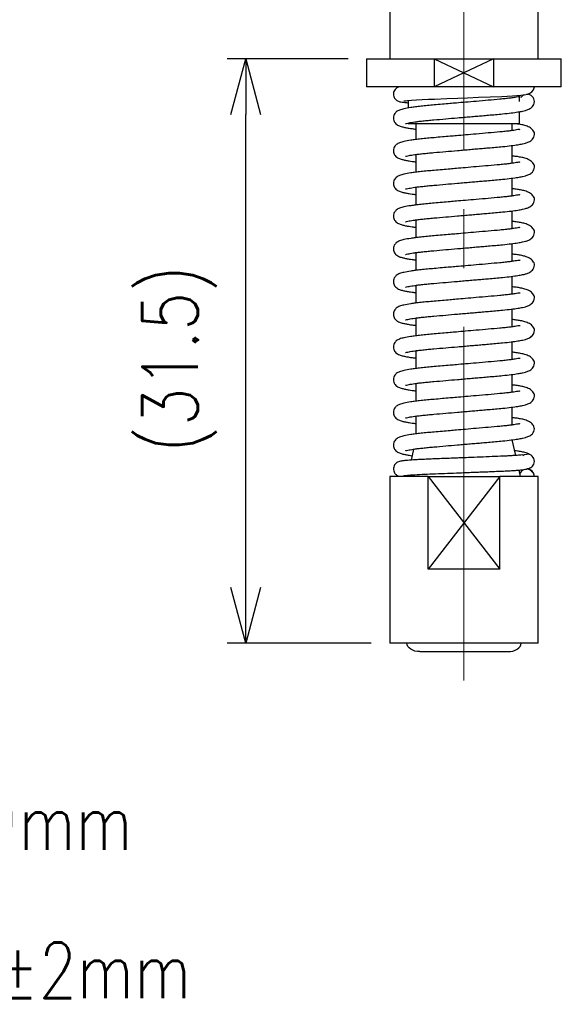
# Model space of a CAD drawing. Header units: millimetres. Extents: x 9 to 189, y 17 to 201.
# Tile 4 of 6: x 140 to 169, y 33 to 86. Entities that reach past the tile are written whole.
import ezdxf

# ---------------------------------------------------------------- set-up
doc = ezdxf.new("R2010")
doc.units = ezdxf.units.MM
doc.linetypes.add('CENTER2', pattern=[28.575, 19.05, -3.175, 3.175, -3.175])
doc.layers.get('Defpoints').update_dxf_attribs({"color": 8, "lineweight": 0})
doc.layers.add('02 Center', color=150, linetype='CENTER2', lineweight=15)
doc.styles.add('GT_Dimension', font='simplex.shx', dxfattribs={"width": 0.8, "bigfont": 'bigfont.shx'})
doc.dimstyles.new('GT_DIMSTYLE$0', dxfattribs={"dimscale": 0, "dimtxt": 3, "dimasz": 3, "dimexe": 1, "dimexo": 1, "dimgap": 1, "dimtad": 1, "dimdec": 3, "dimdsep": 46, "dimtxsty": 'GT_Dimension', "dimblk": 'OPEN30', "dimcen": -5, "dimclrd": 256, "dimclre": 256, "dimclrt": 256, "dimazin": 2, "dimtfac": 1, "dimtdec": 3, "dimtmove": 0, "dimatfit": 3, "dimldrblk": 'OPEN30', "dimfxl": 1, "dimtolj": 1, "dimtzin": 0, "dimlwd": -1, "dimlwe": -1, "dimarcsym": 0})

# ---------------------------------------------------------------- blocks, each defined once
blk = doc.blocks.new('_Open30')
at = {"color": 0, "linetype": 'ByBlock', "lineweight": -2}
for p, q in [((-1, 0.268), (0, 0)), ((0, 0), (-1, -0.268)), ((0, 0), (-1, 0))]:
    blk.add_line(p, q, dxfattribs=at)
blk = doc.blocks.new('*D19')
at = {"transparency": 16777216}
for p, q in [((157.48, 83.746), (150.963, 83.746)), ((151.963, 55.246), (151.963, 80.746)), ((158.73, 52.246), (150.963, 52.246))]:
    blk.add_line(p, q, dxfattribs=at)
at = {"layer": 'Defpoints', "color": 0, "transparency": 16777216}
for p in [(151.963, 83.746), (158.48, 83.746), (159.73, 52.246)]:
    blk.add_point(p, dxfattribs=at)
at = {"transparency": 16777216, "xscale": 3, "yscale": 3, "zscale": 3}
for p, rotation in [((151.963, 83.746), 90), ((151.963, 52.246), 270)]:
    blk.add_blockref('_Open30', p, dxfattribs=dict(at, rotation=rotation))
at = {"transparency": 16777216, "insert": (146.391, 67.569), "char_height": 3, "attachment_point": 2, "rotation": 90, "style": 'GT_Dimension'}
blk.add_mtext('\\A1;(31.5)', dxfattribs=at)

msp = doc.modelspace()

# ---------------------------------------------------------------- linework, layer by layer
for p, q in [((159.73, 98.9464), (159.73, 83.7464)), ((167.73, 83.7464), (167.73, 98.9464)), ((158.48, 83.7464), (158.48, 82.2464)), ((158.48, 83.7464), (162.1292, 83.7464)), ((162.1292, 83.7464), (162.1292, 82.2464)), ((162.1292, 83.7464), (165.3308, 83.7464)), ((162.1292, 83.7464), (165.3308, 82.2464)), ((165.3308, 83.7464), (162.1292, 82.2464)), ((165.3308, 83.7464), (165.3308, 82.2464)), ((165.3308, 83.7464), (168.98, 83.7464)), ((168.98, 82.2464), (168.98, 83.7464)), ((162.1292, 82.2464), (158.48, 82.2464)), ((165.3308, 82.2464), (162.1292, 82.2464)), ((168.98, 82.2464), (165.3308, 82.2464)), ((166.73, 81.4439), (166.73, 81.7865)), ((167.1985, 81.83), (167.1493, 81.8477)), ((160.73, 81.5078), (160.73, 81.1011)), ((167.53, 81.4439), (167.5155, 81.5156)), ((166.73, 80.2464), (166.73, 80.9041)), ((160.73, 80.2931), (160.73, 80.2464)), ((166.73, 80.2464), (160.73, 80.2464)), ((161.13, 80.2464), (161.13, 79.3995)), ((166.33, 79.8848), (166.33, 80.2464)), ((166.33, 78.1216), (166.33, 79.0809)), ((161.13, 78.5953), (161.13, 77.6363)), ((166.33, 76.3584), (166.33, 77.3177)), ((161.13, 76.8321), (161.13, 75.8731)), ((166.33, 74.5952), (166.33, 75.5546)), ((161.13, 75.0689), (161.13, 74.1099)), ((166.33, 72.832), (166.33, 73.7914)), ((161.13, 73.3057), (161.13, 72.3468)), ((166.33, 71.0688), (166.33, 72.0282)), ((161.13, 71.5426), (161.13, 70.5836)), ((166.33, 69.3057), (166.33, 70.265)), ((161.13, 69.7794), (161.13, 68.8204)), ((166.33, 67.5425), (166.33, 68.5018)), ((161.13, 68.0162), (161.13, 67.0572)), ((166.33, 65.7793), (166.33, 66.7387)), ((161.13, 66.253), (161.13, 65.294)), ((166.33, 64.0161), (166.33, 64.9755)), ((161.13, 64.4898), (161.13, 63.5309)), ((166.5268, 62.3719), (166.3375, 63.2133)), ((161.0092, 62.7093), (160.8766, 62.1199)), ((166.78, 61.2464), (166.704, 61.5844)), ((167.53, 62.0489), (167.5256, 62.0612)), ((159.73, 61.2464), (159.73, 52.2464)), ((161.7935, 61.2464), (159.73, 61.2464)), ((160.693, 61.3041), (160.68, 61.2464)), ((161.7935, 56.2464), (161.7935, 61.2464)), ((161.7935, 61.2464), (165.6665, 61.2464)), ((161.7935, 61.2464), (165.6665, 56.2464)), ((165.6665, 61.2464), (161.7935, 56.2464)), ((165.6665, 56.2464), (165.6665, 61.2464)), ((167.73, 61.2464), (165.6665, 61.2464)), ((167.73, 52.2464), (167.73, 61.2464)), ((165.6665, 56.2464), (161.7935, 56.2464)), ((167.73, 52.2464), (159.73, 52.2464)), ((161.3602, 51.7967), (166.0998, 51.7967))]:
    msp.add_line(p, q)
at = {"flags": 128}
for points in [[(160.4905, 81.4837), (160.4891, 81.483), (160.5099, 81.4851), (160.5735, 81.4927), (160.6964, 81.505), (160.8961, 81.5212), (161.1743, 81.5394), (161.4865, 81.5563), (161.8134, 81.5715), (162.1419, 81.5849), (162.8069, 81.6112), (163.4069, 81.6349), (163.924, 81.6553), (164.5157, 81.6786), (165.1507, 81.7037), (165.7707, 81.729), (166.3422, 81.7586), (166.8021, 81.7917), (166.9848, 81.8126), (167.1743, 81.8531), (167.284, 81.8961), (167.3953, 81.9691), (167.4892, 82.0858), (167.53, 82.2489), (167.53, 82.2489)], [(166.8971, 62.3741), (166.9855, 62.4219), (167.13, 62.4489)]]:
    msp.add_lwpolyline(points, dxfattribs=at)
for centre, start, end in [((167.13, 81.4439), 110.23876, 147.35926), ((167.13, 81.4439), 359.94401, 90), ((167.13, 62.0489), 359.99318, 90), ((167.13, 61.2439), 111.13629, 161.14163), ((167.13, 61.2439), 0.35809, 90)]:
    msp.add_arc(centre, 0.4, start, end)
at = {"extrusion": (0, 0, -1)}
msp.add_ellipse((161.3545, 52.2464), major_axis=(-0.7043, 0), ratio=0.6385026, start_param=4.7042229, end_param=6.2831853, dxfattribs=at)
msp.add_ellipse((166.1056, 52.2464), major_axis=(0.7043, 0), ratio=0.6385026, start_param=4.7042229, end_param=6.2831853)
for points, knots in [([(160.2581, 82.246), (160.2239, 82.236), (160.1699, 82.2201), (160.0884, 82.1705), (160.0158, 82.1029), (159.9517, 81.9982), (159.922, 81.8609), (159.9406, 81.7301), (159.9893, 81.6277), (160.0487, 81.5566), (160.1228, 81.497), (160.2166, 81.4535), (160.2856, 81.4369), (160.3932, 81.4168), (160.5355, 81.3998), (160.664, 81.3888), (160.73, 81.3832)], [0, 0, 0, 0, 0.08756009, 0.13846717, 0.186767, 0.23550327, 0.28705161, 0.33600134, 0.37900566, 0.41640675, 0.44951572, 0.50896191, 0.59962959, 0.7293207, 0.86101811, 1, 1, 1, 1]), ([(166.7539, 81.6953), (166.7425, 81.7016), (166.722, 81.713), (166.5881, 81.6853), (166.4088, 81.658), (166.2045, 81.6303), (165.9535, 81.6009), (165.5785, 81.5624), (165.0622, 81.5188), (164.4321, 81.4638), (163.847, 81.4132), (163.3713, 81.3721), (162.9533, 81.3361), (162.5474, 81.301), (162.1381, 81.2659), (161.7523, 81.2323), (161.4166, 81.1978), (161.118, 81.1622), (160.7936, 81.1169), (160.4972, 81.0624), (160.3058, 81.012), (160.1742, 80.953), (160.1015, 80.9073), (160.0296, 80.8385), (159.9703, 80.7537), (159.9275, 80.6304), (159.929, 80.4916), (159.9674, 80.3793), (160.0563, 80.2432), (160.216, 80.1442), (160.3791, 80.0931), (160.5682, 80.049), (160.7576, 80.0152), (160.9374, 79.9872), (161.0658, 79.9705), (161.13, 79.9621)], [0, 0, 0, 0, 0.0342951, 0.0615401, 0.0855106, 0.1120636, 0.1410223, 0.1708869, 0.2274287, 0.2820028, 0.3280006, 0.3678822, 0.3955375, 0.4292403, 0.4684957, 0.5016266, 0.5363251, 0.5696659, 0.6013316, 0.6586769, 0.7067041, 0.7266698, 0.7444135, 0.7538944, 0.7649662, 0.7780336, 0.7918658, 0.8044823, 0.8162485, 0.8519135, 0.8917877, 0.9255487, 0.9535943, 0.9767696, 1, 1, 1, 1]), ([(160.5854, 80.2633), (160.5836, 80.2617), (160.5759, 80.2546), (160.6447, 80.2776), (160.7521, 80.2985), (160.9059, 80.3261), (161.076, 80.3518), (161.2738, 80.3781), (161.5123, 80.4059), (161.7938, 80.4349), (162.1989, 80.4707), (162.7247, 80.516), (163.2839, 80.5645), (163.7282, 80.603), (164.0733, 80.6328), (164.3998, 80.661), (164.7299, 80.6894), (165.0727, 80.719), (165.4459, 80.7507), (165.8656, 80.7889), (166.2756, 80.8347), (166.6268, 80.8835), (166.8685, 80.9268), (167.0545, 80.9699), (167.2466, 81.0358), (167.408, 81.1455), (167.5113, 81.2941), (167.5236, 81.3925), (167.53, 81.4439)], [0, 0, 0, 0, 0.0095847, 0.0418486, 0.0811898, 0.1138643, 0.1437935, 0.1725051, 0.2068627, 0.2439623, 0.2794223, 0.349024, 0.4121164, 0.4475934, 0.4806118, 0.514211, 0.5450899, 0.5809587, 0.6213471, 0.6670462, 0.7282122, 0.7822652, 0.8283132, 0.8588153, 0.8958928, 0.9425901, 0.9700157, 1, 1, 1, 1]), ([(160.5854, 78.5002), (160.5836, 78.4985), (160.5759, 78.4915), (160.6447, 78.5144), (160.7521, 78.5353), (160.9059, 78.563), (161.076, 78.5886), (161.2738, 78.6149), (161.5123, 78.6427), (161.7938, 78.6717), (162.1989, 78.7075), (162.7247, 78.7529), (163.2839, 78.8014), (163.7282, 78.8398), (164.0733, 78.8696), (164.3998, 78.8978), (164.7299, 78.9262), (165.0727, 78.9558), (165.4459, 78.9875), (165.8656, 79.0257), (166.2756, 79.0716), (166.6268, 79.1204), (166.8685, 79.1636), (167.0546, 79.2067), (167.2464, 79.2724), (167.4091, 79.3831), (167.5091, 79.5295), (167.5481, 79.7331), (167.4749, 79.8973), (167.2781, 80.0643), (167.0327, 80.161), (166.7904, 80.2142), (166.6477, 80.2359), (166.5785, 80.2464)], [0, 0, 0, 0, 0.0078239, 0.0341607, 0.0662745, 0.0929464, 0.1173774, 0.1408144, 0.1688602, 0.1991443, 0.22809, 0.2849053, 0.3364071, 0.3653666, 0.3923192, 0.4197459, 0.4449522, 0.4742315, 0.5072002, 0.544504, 0.5944333, 0.6385563, 0.6761449, 0.7010435, 0.7313095, 0.7694281, 0.7918154, 0.8162913, 0.8616169, 0.903114, 0.9399752, 0.9708668, 1, 1, 1, 1]), ([(166.7539, 79.9321), (166.7425, 79.9385), (166.722, 79.9498), (166.5881, 79.9221), (166.4088, 79.8948), (166.2045, 79.8672), (165.9535, 79.8377), (165.5785, 79.7992), (165.0622, 79.7556), (164.4321, 79.7006), (163.847, 79.65), (163.3713, 79.6089), (162.9533, 79.5729), (162.5474, 79.5379), (162.1381, 79.5028), (161.7523, 79.4691), (161.4166, 79.4346), (161.118, 79.399), (160.7936, 79.3537), (160.4972, 79.2992), (160.3058, 79.2488), (160.1742, 79.1899), (160.1015, 79.1441), (160.0296, 79.0753), (159.9703, 78.9905), (159.9275, 78.8672), (159.929, 78.7284), (159.9674, 78.6161), (160.0563, 78.48), (160.216, 78.381), (160.3791, 78.33), (160.5682, 78.2858), (160.7576, 78.252), (160.9374, 78.2241), (161.0658, 78.2073), (161.13, 78.199)], [0, 0, 0, 0, 0.0342951, 0.0615401, 0.0855106, 0.1120636, 0.1410223, 0.1708869, 0.2274287, 0.2820028, 0.3280006, 0.3678822, 0.3955375, 0.4292403, 0.4684957, 0.5016266, 0.5363251, 0.5696659, 0.6013316, 0.6586769, 0.7067041, 0.7266698, 0.7444135, 0.7538944, 0.7649662, 0.7780336, 0.7918658, 0.8044823, 0.8162485, 0.8519135, 0.8917877, 0.9255487, 0.9535943, 0.9767696, 1, 1, 1, 1]), ([(166.7539, 78.1689), (166.7425, 78.1753), (166.722, 78.1866), (166.5881, 78.1589), (166.4088, 78.1317), (166.2045, 78.104), (165.9535, 78.0745), (165.5785, 78.036), (165.0622, 77.9924), (164.4321, 77.9374), (163.847, 77.8869), (163.3713, 77.8457), (162.9533, 77.8097), (162.5474, 77.7747), (162.1381, 77.7396), (161.7523, 77.706), (161.4166, 77.6714), (161.118, 77.6358), (160.7936, 77.5906), (160.4972, 77.536), (160.3058, 77.4856), (160.1742, 77.4267), (160.1015, 77.3809), (160.0296, 77.3121), (159.9703, 77.2274), (159.9275, 77.104), (159.929, 76.9652), (159.9674, 76.8529), (160.0563, 76.7168), (160.216, 76.6178), (160.3791, 76.5668), (160.5682, 76.5226), (160.7576, 76.4888), (160.9374, 76.4609), (161.0658, 76.4441), (161.13, 76.4358)], [0, 0, 0, 0, 0.0342951, 0.0615401, 0.0855106, 0.1120636, 0.1410223, 0.1708869, 0.2274287, 0.2820028, 0.3280006, 0.3678822, 0.3955375, 0.4292403, 0.4684957, 0.5016266, 0.5363251, 0.5696659, 0.6013316, 0.6586769, 0.7067041, 0.7266698, 0.7444135, 0.7538944, 0.7649662, 0.7780336, 0.7918658, 0.8044823, 0.8162485, 0.8519135, 0.8917877, 0.9255487, 0.9535943, 0.9767696, 1, 1, 1, 1]), ([(160.5854, 76.737), (160.5836, 76.7354), (160.5759, 76.7283), (160.6447, 76.7512), (160.7521, 76.7721), (160.9059, 76.7998), (161.076, 76.8254), (161.2738, 76.8517), (161.5123, 76.8796), (161.7938, 76.9085), (162.1989, 76.9443), (162.7247, 76.9897), (163.2839, 77.0382), (163.7282, 77.0766), (164.0733, 77.1064), (164.3998, 77.1346), (164.7299, 77.163), (165.0727, 77.1926), (165.4459, 77.2243), (165.8656, 77.2625), (166.2756, 77.3084), (166.6268, 77.3572), (166.8685, 77.4004), (167.0546, 77.4435), (167.2464, 77.5093), (167.4091, 77.6199), (167.5091, 77.7663), (167.5481, 77.9699), (167.475, 78.1341), (167.2779, 78.3011), (167.0333, 78.3979), (166.7791, 78.4528), (166.5721, 78.4857), (166.406, 78.5075), (166.33, 78.5175)], [0, 0, 0, 0, 0.0075857, 0.0331206, 0.0642567, 0.0901166, 0.1138037, 0.1365272, 0.1637191, 0.1930811, 0.2211456, 0.2762311, 0.3261648, 0.3542427, 0.3803747, 0.4069664, 0.4314052, 0.4597931, 0.491758, 0.5279261, 0.5763352, 0.6191148, 0.655559, 0.6796995, 0.7090441, 0.7460021, 0.7677078, 0.7914385, 0.8353841, 0.8756178, 0.9113568, 0.9413078, 0.9731341, 1, 1, 1, 1]), ([(160.5854, 74.9738), (160.5836, 74.9722), (160.5759, 74.9651), (160.6447, 74.9881), (160.7521, 75.0089), (160.9059, 75.0366), (161.076, 75.0622), (161.2738, 75.0885), (161.5123, 75.1164), (161.7938, 75.1454), (162.1989, 75.1811), (162.7247, 75.2265), (163.2839, 75.275), (163.7282, 75.3134), (164.0733, 75.3432), (164.3998, 75.3714), (164.7299, 75.3998), (165.0727, 75.4295), (165.4459, 75.4612), (165.8656, 75.4993), (166.2756, 75.5452), (166.6268, 75.594), (166.8685, 75.6373), (167.0546, 75.6804), (167.2464, 75.7461), (167.4091, 75.8567), (167.5091, 76.0031), (167.5481, 76.2067), (167.475, 76.3709), (167.2779, 76.538), (167.0333, 76.6347), (166.7791, 76.6897), (166.5721, 76.7225), (166.406, 76.7443), (166.33, 76.7543)], [0, 0, 0, 0, 0.0075857, 0.0331206, 0.0642567, 0.0901166, 0.1138037, 0.1365272, 0.1637191, 0.1930811, 0.2211456, 0.2762311, 0.3261648, 0.3542427, 0.3803747, 0.4069664, 0.4314052, 0.4597931, 0.491758, 0.5279261, 0.5763352, 0.6191148, 0.655559, 0.6796995, 0.7090441, 0.7460021, 0.7677078, 0.7914385, 0.8353841, 0.8756178, 0.9113568, 0.9413078, 0.9731341, 1, 1, 1, 1]), ([(166.7539, 76.4058), (166.7425, 76.4121), (166.722, 76.4234), (166.5881, 76.3957), (166.4088, 76.3685), (166.2045, 76.3408), (165.9535, 76.3113), (165.5785, 76.2728), (165.0622, 76.2292), (164.4321, 76.1742), (163.847, 76.1237), (163.3713, 76.0826), (162.9533, 76.0465), (162.5474, 76.0115), (162.1381, 75.9764), (161.7523, 75.9428), (161.4166, 75.9082), (161.118, 75.8726), (160.7936, 75.8274), (160.4972, 75.7728), (160.3058, 75.7224), (160.1742, 75.6635), (160.1015, 75.6177), (160.0296, 75.5489), (159.9703, 75.4642), (159.9275, 75.3408), (159.929, 75.2021), (159.9674, 75.0897), (160.0563, 74.9537), (160.216, 74.8546), (160.3791, 74.8036), (160.5682, 74.7595), (160.7576, 74.7256), (160.9374, 74.6977), (161.0658, 74.681), (161.13, 74.6726)], [0, 0, 0, 0, 0.0342951, 0.0615401, 0.0855106, 0.1120636, 0.1410223, 0.1708869, 0.2274287, 0.2820028, 0.3280006, 0.3678822, 0.3955375, 0.4292403, 0.4684957, 0.5016266, 0.5363251, 0.5696659, 0.6013316, 0.6586769, 0.7067041, 0.7266698, 0.7444135, 0.7538944, 0.7649662, 0.7780336, 0.7918658, 0.8044823, 0.8162485, 0.8519135, 0.8917877, 0.9255487, 0.9535943, 0.9767696, 1, 1, 1, 1]), ([(160.5854, 73.2106), (160.5836, 73.209), (160.5759, 73.2019), (160.6447, 73.2249), (160.7521, 73.2458), (160.9059, 73.2734), (161.076, 73.299), (161.2738, 73.3253), (161.5123, 73.3532), (161.7938, 73.3822), (162.1989, 73.418), (162.7247, 73.4633), (163.2839, 73.5118), (163.7282, 73.5502), (164.0733, 73.58), (164.3998, 73.6082), (164.7299, 73.6367), (165.0727, 73.6663), (165.4459, 73.698), (165.8656, 73.7362), (166.2756, 73.782), (166.6268, 73.8308), (166.8685, 73.8741), (167.0546, 73.9172), (167.2464, 73.9829), (167.4091, 74.0935), (167.5091, 74.2399), (167.5481, 74.4435), (167.475, 74.6078), (167.2779, 74.7748), (167.0333, 74.8715), (166.7791, 74.9265), (166.5721, 74.9593), (166.406, 74.9812), (166.33, 74.9912)], [0, 0, 0, 0, 0.0075857, 0.0331206, 0.0642567, 0.0901166, 0.1138037, 0.1365272, 0.1637191, 0.1930811, 0.2211456, 0.2762311, 0.3261648, 0.3542427, 0.3803747, 0.4069664, 0.4314052, 0.4597931, 0.491758, 0.5279261, 0.5763352, 0.6191148, 0.655559, 0.6796995, 0.7090441, 0.7460021, 0.7677078, 0.7914385, 0.8353841, 0.8756178, 0.9113568, 0.9413078, 0.9731341, 1, 1, 1, 1]), ([(166.7539, 74.6426), (166.7425, 74.6489), (166.722, 74.6603), (166.5881, 74.6326), (166.4088, 74.6053), (166.2045, 74.5776), (165.9535, 74.5482), (165.5785, 74.5097), (165.0622, 74.466), (164.4321, 74.411), (163.847, 74.3605), (163.3713, 74.3194), (162.9533, 74.2833), (162.5474, 74.2483), (162.1381, 74.2132), (161.7523, 74.1796), (161.4166, 74.145), (161.118, 74.1094), (160.7936, 74.0642), (160.4972, 74.0097), (160.3058, 73.9593), (160.1742, 73.9003), (160.1015, 73.8545), (160.0296, 73.7858), (159.9703, 73.701), (159.9275, 73.5777), (159.929, 73.4389), (159.9674, 73.3266), (160.0563, 73.1905), (160.216, 73.0915), (160.3791, 73.0404), (160.5682, 72.9963), (160.7576, 72.9625), (160.9374, 72.9345), (161.0658, 72.9178), (161.13, 72.9094)], [0, 0, 0, 0, 0.0342951, 0.0615401, 0.0855106, 0.1120636, 0.1410223, 0.1708869, 0.2274287, 0.2820028, 0.3280006, 0.3678822, 0.3955375, 0.4292403, 0.4684957, 0.5016266, 0.5363251, 0.5696659, 0.6013316, 0.6586769, 0.7067041, 0.7266698, 0.7444135, 0.7538944, 0.7649662, 0.7780336, 0.7918658, 0.8044823, 0.8162485, 0.8519135, 0.8917877, 0.9255487, 0.9535943, 0.9767696, 1, 1, 1, 1]), ([(166.7539, 72.8794), (166.7425, 72.8857), (166.722, 72.8971), (166.5881, 72.8694), (166.4088, 72.8421), (166.2045, 72.8144), (165.9535, 72.785), (165.5785, 72.7465), (165.0622, 72.7029), (164.4321, 72.6479), (163.847, 72.5973), (163.3713, 72.5562), (162.9533, 72.5201), (162.5474, 72.4851), (162.1381, 72.45), (161.7523, 72.4164), (161.4166, 72.3818), (161.118, 72.3462), (160.7936, 72.301), (160.4972, 72.2465), (160.3058, 72.1961), (160.1742, 72.1371), (160.1015, 72.0914), (160.0296, 72.0226), (159.9703, 71.9378), (159.9275, 71.8145), (159.929, 71.6757), (159.9674, 71.5634), (160.0563, 71.4273), (160.216, 71.3283), (160.3791, 71.2772), (160.5682, 71.2331), (160.7576, 71.1993), (160.9374, 71.1713), (161.0658, 71.1546), (161.13, 71.1462)], [0, 0, 0, 0, 0.0342951, 0.0615401, 0.0855106, 0.1120636, 0.1410223, 0.1708869, 0.2274287, 0.2820028, 0.3280006, 0.3678822, 0.3955375, 0.4292403, 0.4684957, 0.5016266, 0.5363251, 0.5696659, 0.6013316, 0.6586769, 0.7067041, 0.7266698, 0.7444135, 0.7538944, 0.7649662, 0.7780336, 0.7918658, 0.8044823, 0.8162485, 0.8519135, 0.8917877, 0.9255487, 0.9535943, 0.9767696, 1, 1, 1, 1]), ([(160.5854, 71.4474), (160.5836, 71.4458), (160.5759, 71.4387), (160.6447, 71.4617), (160.7521, 71.4826), (160.9059, 71.5102), (161.076, 71.5358), (161.2738, 71.5621), (161.5123, 71.59), (161.7938, 71.619), (162.1989, 71.6548), (162.7247, 71.7001), (163.2839, 71.7486), (163.7282, 71.7871), (164.0733, 71.8169), (164.3998, 71.845), (164.7299, 71.8735), (165.0727, 71.9031), (165.4459, 71.9348), (165.8656, 71.973), (166.2756, 72.0188), (166.6268, 72.0676), (166.8685, 72.1109), (167.0546, 72.154), (167.2464, 72.2197), (167.4091, 72.3303), (167.5091, 72.4767), (167.5481, 72.6803), (167.475, 72.8446), (167.2779, 73.0116), (167.0333, 73.1083), (166.7791, 73.1633), (166.5721, 73.1962), (166.406, 73.218), (166.33, 73.228)], [0, 0, 0, 0, 0.0075857, 0.0331206, 0.0642567, 0.0901166, 0.1138037, 0.1365272, 0.1637191, 0.1930811, 0.2211456, 0.2762311, 0.3261648, 0.3542427, 0.3803747, 0.4069664, 0.4314052, 0.4597931, 0.491758, 0.5279261, 0.5763352, 0.6191148, 0.655559, 0.6796995, 0.7090441, 0.7460021, 0.7677078, 0.7914385, 0.8353841, 0.8756178, 0.9113568, 0.9413078, 0.9731341, 1, 1, 1, 1]), ([(166.7539, 71.1162), (166.7425, 71.1225), (166.722, 71.1339), (166.5881, 71.1062), (166.4088, 71.0789), (166.2045, 71.0512), (165.9535, 71.0218), (165.5785, 70.9833), (165.0622, 70.9397), (164.4321, 70.8847), (163.847, 70.8341), (163.3713, 70.793), (162.9533, 70.757), (162.5474, 70.722), (162.1381, 70.6868), (161.7523, 70.6532), (161.4166, 70.6187), (161.118, 70.5831), (160.7936, 70.5378), (160.4972, 70.4833), (160.3058, 70.4329), (160.1742, 70.3739), (160.1015, 70.3282), (160.0296, 70.2594), (159.9703, 70.1746), (159.9275, 70.0513), (159.929, 69.9125), (159.9674, 69.8002), (160.0563, 69.6641), (160.216, 69.5651), (160.3791, 69.514), (160.5682, 69.4699), (160.7576, 69.4361), (160.9374, 69.4082), (161.0658, 69.3914), (161.13, 69.383)], [0, 0, 0, 0, 0.0342951, 0.0615401, 0.0855106, 0.1120636, 0.1410223, 0.1708869, 0.2274287, 0.2820028, 0.3280006, 0.3678822, 0.3955375, 0.4292403, 0.4684957, 0.5016266, 0.5363251, 0.5696659, 0.6013316, 0.6586769, 0.7067041, 0.7266698, 0.7444135, 0.7538944, 0.7649662, 0.7780336, 0.7918658, 0.8044823, 0.8162485, 0.8519135, 0.8917877, 0.9255487, 0.9535943, 0.9767696, 1, 1, 1, 1]), ([(160.5854, 69.6842), (160.5836, 69.6826), (160.5759, 69.6756), (160.6447, 69.6985), (160.7521, 69.7194), (160.9059, 69.7471), (161.076, 69.7727), (161.2738, 69.799), (161.5123, 69.8268), (161.7938, 69.8558), (162.1989, 69.8916), (162.7247, 69.9369), (163.2839, 69.9855), (163.7282, 70.0239), (164.0733, 70.0537), (164.3998, 70.0819), (164.7299, 70.1103), (165.0727, 70.1399), (165.4459, 70.1716), (165.8656, 70.2098), (166.2756, 70.2556), (166.6268, 70.3045), (166.8685, 70.3477), (167.0546, 70.3908), (167.2464, 70.4565), (167.4091, 70.5671), (167.5091, 70.7136), (167.5481, 70.9172), (167.475, 71.0814), (167.2779, 71.2484), (167.0333, 71.3451), (166.7791, 71.4001), (166.5721, 71.433), (166.406, 71.4548), (166.33, 71.4648)], [0, 0, 0, 0, 0.0075857, 0.0331206, 0.0642567, 0.0901166, 0.1138037, 0.1365272, 0.1637191, 0.1930811, 0.2211456, 0.2762311, 0.3261648, 0.3542427, 0.3803747, 0.4069664, 0.4314052, 0.4597931, 0.491758, 0.5279261, 0.5763352, 0.6191148, 0.655559, 0.6796995, 0.7090441, 0.7460021, 0.7677078, 0.7914385, 0.8353841, 0.8756178, 0.9113568, 0.9413078, 0.9731341, 1, 1, 1, 1]), ([(160.5854, 67.9211), (160.5836, 67.9194), (160.5759, 67.9124), (160.6447, 67.9353), (160.7521, 67.9562), (160.9059, 67.9839), (161.076, 68.0095), (161.2738, 68.0358), (161.5123, 68.0636), (161.7938, 68.0926), (162.1989, 68.1284), (162.7247, 68.1738), (163.2839, 68.2223), (163.7282, 68.2607), (164.0733, 68.2905), (164.3998, 68.3187), (164.7299, 68.3471), (165.0727, 68.3767), (165.4459, 68.4084), (165.8656, 68.4466), (166.2756, 68.4925), (166.6268, 68.5413), (166.8685, 68.5845), (167.0546, 68.6276), (167.2464, 68.6933), (167.4091, 68.804), (167.5091, 68.9504), (167.5481, 69.154), (167.475, 69.3182), (167.2779, 69.4852), (167.0333, 69.582), (166.7791, 69.6369), (166.5721, 69.6698), (166.406, 69.6916), (166.33, 69.7016)], [0, 0, 0, 0, 0.0075857, 0.0331206, 0.0642567, 0.0901166, 0.1138037, 0.1365272, 0.1637191, 0.1930811, 0.2211456, 0.2762311, 0.3261648, 0.3542427, 0.3803747, 0.4069664, 0.4314052, 0.4597931, 0.491758, 0.5279261, 0.5763352, 0.6191148, 0.655559, 0.6796995, 0.7090441, 0.7460021, 0.7677078, 0.7914385, 0.8353841, 0.8756178, 0.9113568, 0.9413078, 0.9731341, 1, 1, 1, 1]), ([(166.7539, 69.353), (166.7425, 69.3594), (166.722, 69.3707), (166.5881, 69.343), (166.4088, 69.3157), (166.2045, 69.2881), (165.9535, 69.2586), (165.5785, 69.2201), (165.0622, 69.1765), (164.4321, 69.1215), (163.847, 69.071), (163.3713, 69.0298), (162.9533, 68.9938), (162.5474, 68.9588), (162.1381, 68.9237), (161.7523, 68.8901), (161.4166, 68.8555), (161.118, 68.8199), (160.7936, 68.7747), (160.4972, 68.7201), (160.3058, 68.6697), (160.1742, 68.6108), (160.1015, 68.565), (160.0296, 68.4962), (159.9703, 68.4115), (159.9275, 68.2881), (159.929, 68.1493), (159.9674, 68.037), (160.0563, 67.9009), (160.216, 67.8019), (160.3791, 67.7509), (160.5682, 67.7067), (160.7576, 67.6729), (160.9374, 67.645), (161.0658, 67.6282), (161.13, 67.6199)], [0, 0, 0, 0, 0.03429507, 0.06154012, 0.08551061, 0.11206358, 0.14102233, 0.17088686, 0.22742868, 0.28200284, 0.32800056, 0.36788217, 0.39553746, 0.42924025, 0.46849566, 0.50162664, 0.53632513, 0.56966594, 0.60133164, 0.65867693, 0.70670406, 0.72666978, 0.74441353, 0.75389438, 0.76496616, 0.77803361, 0.79186578, 0.80448228, 0.81624854, 0.85191353, 0.89178767, 0.92554874, 0.95359428, 0.97676955, 1, 1, 1, 1]), ([(160.5854, 66.1579), (160.5836, 66.1563), (160.5759, 66.1492), (160.6447, 66.1721), (160.7521, 66.193), (160.9059, 66.2207), (161.076, 66.2463), (161.2738, 66.2726), (161.5123, 66.3005), (161.7938, 66.3295), (162.1989, 66.3652), (162.7247, 66.4106), (163.2839, 66.4591), (163.7282, 66.4975), (164.0733, 66.5273), (164.3998, 66.5555), (164.7299, 66.5839), (165.0727, 66.6136), (165.4459, 66.6453), (165.8656, 66.6834), (166.2756, 66.7293), (166.6268, 66.7781), (166.8685, 66.8213), (167.0546, 66.8645), (167.2464, 66.9302), (167.4091, 67.0408), (167.5091, 67.1872), (167.5481, 67.3908), (167.475, 67.555), (167.2779, 67.722), (167.0333, 67.8188), (166.7791, 67.8738), (166.5721, 67.9066), (166.406, 67.9284), (166.33, 67.9384)], [0, 0, 0, 0, 0.0075857, 0.0331206, 0.0642567, 0.0901166, 0.1138037, 0.1365272, 0.1637191, 0.1930811, 0.2211456, 0.2762311, 0.3261648, 0.3542427, 0.3803747, 0.4069664, 0.4314052, 0.4597931, 0.491758, 0.5279261, 0.5763352, 0.6191148, 0.655559, 0.6796995, 0.7090441, 0.7460021, 0.7677078, 0.7914385, 0.8353841, 0.8756178, 0.9113568, 0.9413078, 0.9731341, 1, 1, 1, 1]), ([(166.7539, 67.5898), (166.7425, 67.5962), (166.722, 67.6075), (166.5881, 67.5798), (166.4088, 67.5526), (166.2045, 67.5249), (165.9535, 67.4954), (165.5785, 67.4569), (165.0622, 67.4133), (164.4321, 67.3583), (163.847, 67.3078), (163.3713, 67.2667), (162.9533, 67.2306), (162.5474, 67.1956), (162.1381, 67.1605), (161.7523, 67.1269), (161.4166, 67.0923), (161.118, 67.0567), (160.7936, 67.0115), (160.4972, 66.9569), (160.3058, 66.9065), (160.1742, 66.8476), (160.1015, 66.8018), (160.0296, 66.733), (159.9703, 66.6483), (159.9275, 66.5249), (159.929, 66.3862), (159.9674, 66.2738), (160.0563, 66.1378), (160.216, 66.0387), (160.3791, 65.9877), (160.5682, 65.9435), (160.7576, 65.9097), (160.9374, 65.8818), (161.0658, 65.8651), (161.13, 65.8567)], [0, 0, 0, 0, 0.0342951, 0.0615401, 0.0855106, 0.1120636, 0.1410223, 0.1708869, 0.2274287, 0.2820028, 0.3280006, 0.3678822, 0.3955375, 0.4292403, 0.4684957, 0.5016266, 0.5363251, 0.5696659, 0.6013316, 0.6586769, 0.7067041, 0.7266698, 0.7444135, 0.7538944, 0.7649662, 0.7780336, 0.7918658, 0.8044823, 0.8162485, 0.8519135, 0.8917877, 0.9255487, 0.9535943, 0.9767696, 1, 1, 1, 1]), ([(166.7539, 65.8267), (166.7425, 65.833), (166.722, 65.8444), (166.5881, 65.8166), (166.4088, 65.7894), (166.2045, 65.7617), (165.9535, 65.7323), (165.5785, 65.6937), (165.0622, 65.6501), (164.4321, 65.5951), (163.847, 65.5446), (163.3713, 65.5035), (162.9533, 65.4674), (162.5474, 65.4324), (162.1381, 65.3973), (161.7523, 65.3637), (161.4166, 65.3291), (161.118, 65.2935), (160.7936, 65.2483), (160.4972, 65.1938), (160.3058, 65.1433), (160.1742, 65.0844), (160.1015, 65.0386), (160.0296, 64.9699), (159.9703, 64.8851), (159.9275, 64.7618), (159.929, 64.623), (159.9674, 64.5107), (160.0563, 64.3746), (160.216, 64.2756), (160.3791, 64.2245), (160.5682, 64.1804), (160.7576, 64.1466), (160.9374, 64.1186), (161.0658, 64.1019), (161.13, 64.0935)], [0, 0, 0, 0, 0.0342951, 0.0615401, 0.0855106, 0.1120636, 0.1410223, 0.1708869, 0.2274287, 0.2820028, 0.3280006, 0.3678822, 0.3955375, 0.4292403, 0.4684957, 0.5016266, 0.5363251, 0.5696659, 0.6013316, 0.6586769, 0.7067041, 0.7266698, 0.7444135, 0.7538944, 0.7649662, 0.7780336, 0.7918658, 0.8044823, 0.8162485, 0.8519135, 0.8917877, 0.9255487, 0.9535943, 0.9767696, 1, 1, 1, 1]), ([(160.5854, 64.3947), (160.5836, 64.3931), (160.5759, 64.386), (160.6447, 64.409), (160.7521, 64.4298), (160.9059, 64.4575), (161.076, 64.4831), (161.2738, 64.5094), (161.5123, 64.5373), (161.7938, 64.5663), (162.1989, 64.6021), (162.7247, 64.6474), (163.2839, 64.6959), (163.7282, 64.7343), (164.0733, 64.7641), (164.3998, 64.7923), (164.7299, 64.8208), (165.0727, 64.8504), (165.4459, 64.8821), (165.8656, 64.9203), (166.2756, 64.9661), (166.6268, 65.0149), (166.8685, 65.0582), (167.0546, 65.1013), (167.2464, 65.167), (167.4091, 65.2776), (167.5091, 65.424), (167.5481, 65.6276), (167.475, 65.7918), (167.2779, 65.9589), (167.0333, 66.0556), (166.7791, 66.1106), (166.5721, 66.1434), (166.406, 66.1653), (166.33, 66.1752)], [0, 0, 0, 0, 0.0075857, 0.0331206, 0.0642567, 0.0901166, 0.1138037, 0.1365272, 0.1637191, 0.1930811, 0.2211456, 0.2762311, 0.3261648, 0.3542427, 0.3803747, 0.4069664, 0.4314052, 0.4597931, 0.491758, 0.5279261, 0.5763352, 0.6191148, 0.655559, 0.6796995, 0.7090441, 0.7460021, 0.7677078, 0.7914385, 0.8353841, 0.8756178, 0.9113568, 0.9413078, 0.9731341, 1, 1, 1, 1]), ([(167.53, 63.8121), (167.5138, 63.8882), (167.4827, 64.0339), (167.2762, 64.1945), (167.0337, 64.2927), (166.779, 64.3473), (166.5721, 64.3803), (166.406, 64.4021), (166.33, 64.4121)], [0, 0, 0, 0, 0.2107081, 0.4036186, 0.5749779, 0.7185858, 0.8711848, 1, 1, 1, 1]), ([(166.7539, 64.0635), (166.7425, 64.0698), (166.722, 64.0812), (166.5881, 64.0535), (166.4088, 64.0262), (166.2045, 63.9985), (165.9535, 63.9691), (165.5785, 63.9306), (165.0622, 63.8869), (164.4321, 63.832), (163.847, 63.7814), (163.3713, 63.7403), (162.9533, 63.7042), (162.5474, 63.6692), (162.1381, 63.6341), (161.7523, 63.6005), (161.4166, 63.5659), (161.118, 63.5303), (160.7936, 63.4851), (160.4972, 63.4306), (160.3058, 63.3802), (160.1742, 63.3212), (160.1015, 63.2754), (160.0296, 63.2067), (159.9703, 63.1219), (159.9275, 62.9986), (159.929, 62.8598), (159.9674, 62.7475), (160.0563, 62.6114), (160.216, 62.5124), (160.3789, 62.4613), (160.5688, 62.4172), (160.7527, 62.3839), (160.8762, 62.3654), (160.93, 62.3574)], [0, 0, 0, 0, 0.0351664, 0.0631037, 0.0876832, 0.1149108, 0.1446053, 0.1752286, 0.2332069, 0.2891677, 0.336334, 0.3772289, 0.4055868, 0.4401459, 0.4803987, 0.5143714, 0.5499515, 0.5841394, 0.6166096, 0.6754118, 0.7246592, 0.7451322, 0.7633268, 0.7730485, 0.7844016, 0.797801, 0.8119846, 0.8249217, 0.8369869, 0.873558, 0.9144452, 0.949064, 0.9778221, 1, 1, 1, 1]), ([(160.5854, 62.6315), (160.5836, 62.6299), (160.5759, 62.6228), (160.6447, 62.6458), (160.7521, 62.6667), (160.9059, 62.6943), (161.076, 62.7199), (161.2738, 62.7462), (161.5123, 62.7741), (161.7938, 62.8031), (162.1989, 62.8389), (162.7247, 62.8842), (163.2839, 62.9327), (163.7282, 62.9711), (164.0733, 63.0009), (164.3998, 63.0291), (164.7299, 63.0576), (165.0727, 63.0872), (165.4459, 63.1189), (165.8656, 63.1571), (166.2756, 63.2029), (166.6268, 63.2517), (166.8685, 63.295), (167.0545, 63.3381), (167.2466, 63.404), (167.408, 63.5137), (167.5113, 63.6623), (167.5236, 63.7607), (167.53, 63.8121)], [0, 0, 0, 0, 0.00958471, 0.04184865, 0.0811898, 0.1138643, 0.14379349, 0.1725051, 0.20686269, 0.24396228, 0.27942235, 0.34902405, 0.41211643, 0.44759341, 0.48061179, 0.51421096, 0.54508995, 0.5809587, 0.62134707, 0.66704622, 0.72821225, 0.78226517, 0.82831321, 0.8588153, 0.89589283, 0.94259013, 0.97001565, 1, 1, 1, 1]), ([(167.2648, 62.4215), (167.262, 62.4239), (167.2023, 62.474), (167.0287, 62.5268), (166.7795, 62.5849), (166.6139, 62.6108), (166.4968, 62.6264), (166.4687, 62.6302)], [0, 0, 0, 0, 0.0160891, 0.3428962, 0.6167775, 0.9078061, 1, 1, 1, 1]), ([(166.8796, 62.3984), (166.88, 62.3987), (166.8912, 62.4081), (166.7976, 62.39), (166.6221, 62.3788), (166.3821, 62.3612), (166.1184, 62.3462), (165.7545, 62.3278), (165.2569, 62.3079), (164.6247, 62.283), (164.0168, 62.259), (163.5241, 62.2395), (163.1116, 62.2233), (162.7229, 62.208), (162.3281, 62.1923), (161.9429, 62.1774), (161.5957, 62.1624), (161.2771, 62.1463), (160.9271, 62.1256), (160.6026, 62.1007), (160.3779, 62.0752), (160.2093, 62.0433), (160.0906, 61.9715), (160.0231, 61.9106), (159.9592, 61.8143), (159.9234, 61.6825), (159.9351, 61.5493), (159.9806, 61.4415), (160.0402, 61.3647), (160.1187, 61.2989), (160.2018, 61.2596), (160.2396, 61.2504), (160.2575, 61.2461)], [0, 0, 0, 0, 0.0010583, 0.033565, 0.075641, 0.1157786, 0.1531129, 0.1874806, 0.2521696, 0.3171615, 0.3749987, 0.4233204, 0.4541012, 0.4908244, 0.5344522, 0.5712173, 0.6117924, 0.6517427, 0.6898119, 0.7589338, 0.8179457, 0.8696611, 0.8821081, 0.8941668, 0.9066314, 0.9202344, 0.933598, 0.9454004, 0.9558137, 0.9653445, 0.9835284, 1, 1, 1, 1]), ([(160.4916, 61.2836), (160.4905, 61.283), (160.4856, 61.2802), (160.5249, 61.2872), (160.6109, 61.2968), (160.7632, 61.3113), (161.0292, 61.3312), (161.4439, 61.3556), (162.0328, 61.3811), (162.6645, 61.4055), (163.2292, 61.4279), (163.6841, 61.4458), (164.0334, 61.4596), (164.3597, 61.4725), (164.6869, 61.4854), (165.0272, 61.4988), (165.3985, 61.5133), (165.7786, 61.5288), (166.1343, 61.5463), (166.4412, 61.5643), (166.69, 61.5822), (166.8907, 61.6015), (167.0631, 61.6247), (167.252, 61.6721), (167.4109, 61.7676), (167.5117, 61.9063), (167.5238, 62.0002), (167.53, 62.0489)], [0, 0, 0, 0, 0.007389, 0.0342224, 0.0667603, 0.104919, 0.1442583, 0.2186019, 0.2872279, 0.3550398, 0.4188224, 0.454615, 0.4876081, 0.5204205, 0.5503569, 0.5853211, 0.624851, 0.6694436, 0.716097, 0.759637, 0.7996173, 0.8357692, 0.8687752, 0.9055343, 0.9488322, 0.9734607, 1, 1, 1, 1]), ([(167.53, 61.2439), (167.5256, 61.2822), (167.5174, 61.3539), (167.4557, 61.4537), (167.3746, 61.5332), (167.285, 61.5926), (167.1964, 61.6368), (167.1514, 61.6481), (167.1416, 61.6506)], [0, 0, 0, 0, 0.2530636, 0.4741009, 0.6604955, 0.8115057, 0.9590842, 1, 1, 1, 1])]:
    msp.add_open_spline(points, degree=3, knots=knots)
at = {"layer": '02 Center'}
msp.add_line((163.73, 50.2464), (163.73, 135.5657), dxfattribs=at)

# ---------------------------------------------------------------- texts
at = {"char_height": 3, "attachment_point": 1, "style": 'GT_Dimension'}
for s, insert in [('\u3000L:取付範囲 5mm～19mm', (107.1053, 44.1228)), ('\u3000S:接触保証範囲 6mm±2mm', (107.1053, 36.1228))]:
    msp.add_mtext(s, dxfattribs=dict(at, insert=insert))

# ---------------------------------------------------------------- dimensions: what is measured, and where the dimension line sits
dim = msp.add_linear_dim(base=(151.9627, 83.7464), p1=(159.73, 52.2464), p2=(158.48, 83.7464), angle=90, text='(<>)', dimstyle='GT_DIMSTYLE$0', override={"dimscale": 1})
dim.commit()
dim.dimension.update_dxf_attribs({"geometry": '*D19', "text_midpoint": (151.9627, 67.5692), "dimtype": 160})

doc.saveas('drawing.dxf')
